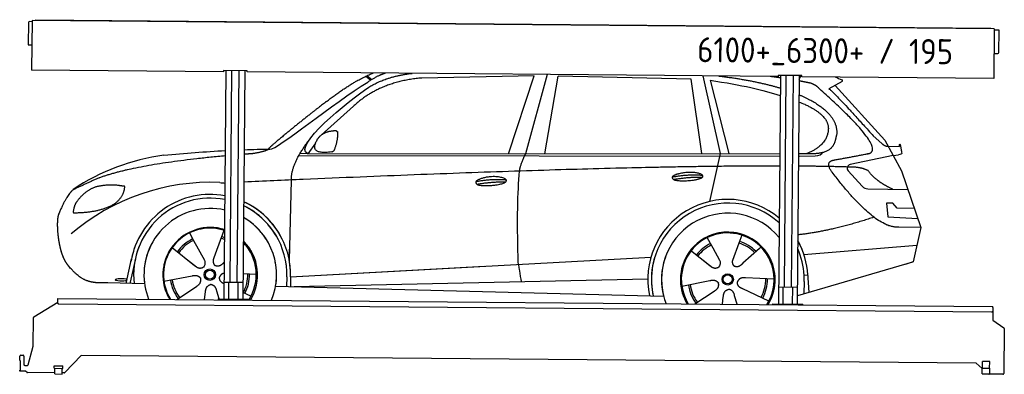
# Model space of a CAD drawing. Header units: millimetres. Extents: x 0 to 5198, y -17 to 1853.
import ezdxf

# ---------------------------------------------------------------- set-up
doc = ezdxf.new("R2010")
doc.units = ezdxf.units.MM
for name, color, linetype, lineweight in [('AM_0', 7, 'Continuous', 50), ('car', 10, 'Continuous', 25), ('Logo', 7, 'Continuous', 25), ('Plattform', 7, 'Continuous', 25)]:
    doc.layers.add(name, color=color, linetype=linetype, lineweight=lineweight)
doc.styles.get("Standard").update_dxf_attribs({"font": 'ISOCP.SHX'})

# ---------------------------------------------------------------- blocks, each defined once
blk = doc.blocks.new('Zubringerplattform GT195  GL550')
at = {"layer": 'Plattform'}
for p, q in [((46, 1837.9), (45, 1721.9)), ((65, 1842.7), (51, 1842.9)), ((65.1, 1848.7), (62.8, 1587.8)), ((5144.9, 1804.4), (65.1, 1848.7)), ((83.1, 1853.1), (5126.9, 1809.1)), ((83.1, 1853.1), (83.1, 1848.6)), ((5126.9, 1809.1), (5126.9, 1804.6)), ((5144.9, 1804.4), (5142.6, 1543.4)), ((5168.8, 1798.2), (5144.8, 1798.4)), ((5169.8, 1680.2), (5170.8, 1796.2)), ((46.9, 1719.9), (63.9, 1719.7)), ((5143.7, 1675.4), (5164.7, 1675.2)), ((1076.7, 1578.9), (62.8, 1587.8)), ((1076.8, 1584.9), (1076.7, 1578.9)), ((1201.8, 1583.8), (1076.8, 1584.9)), ((1088.9, 1584.8), (1078.3, 379.6)), ((1110.5, 467.1), (1120.3, 1584.5)), ((1148.5, 466.7), (1158.3, 1584.2)), ((1188.9, 1583.9), (1178.3, 378.7)), ((1201.7, 1577.8), (1201.8, 1583.8)), ((4003.6, 1553.4), (1201.7, 1577.8)), ((4003.7, 1559.4), (4003.6, 1553.4)), ((4128.7, 1558.3), (4003.7, 1559.4)), ((4015.8, 1559.3), (4005.2, 354.1)), ((4037.4, 441.5), (4047.2, 1559)), ((4075.4, 441.2), (4085.2, 1558.6)), ((4115.8, 1558.4), (4105.2, 353.2)), ((4128.6, 1552.3), (4128.7, 1558.3)), ((5142.6, 1543.4), (4128.6, 1552.3)), ((1179.5, 466.5), (1079.5, 467.3)), ((1103.3, 379.4), (1104.1, 467.1)), ((1153.3, 378.9), (1154.1, 466.7)), ((4106.4, 440.9), (4006.4, 441.8)), ((4030.2, 353.8), (4031, 441.6)), ((4080.2, 353.4), (4081, 441.1)), ((201.1, 358.3), (201.3, 377.3)), ((201.3, 377.3), (201.4, 383.3)), ((201.4, 383.3), (5138.2, 340.2)), ((1048.3, 379.9), (1208.3, 378.5)), ((1048.3, 379.9), (1048.3, 375.9)), ((1208.3, 374.5), (1208.3, 378.5)), ((74.9, 285.8), (201.2, 363)), ((5132.9, 310.2), (206.1, 353.2)), ((3975.2, 354.3), (4135.2, 352.9)), ((3975.2, 354.3), (3975.2, 350.3)), ((4135.2, 348.9), (4135.2, 352.9)), ((5137.9, 315.2), (5137.5, 267.7)), ((5138.1, 334.2), (5137.9, 315.2)), ((5138.1, 334.2), (5138.2, 340.2)), ((71.8, 131.8), (72.5, 281.6)), ((5137.5, 267.7), (5196, 228.1)), ((5198.2, 224), (5196.1, -12.3)), ((45.3, 33.3), (71.8, 131.8)), ((0.5, 56), (0.7, 78)), ((0.5, 56), (2.8, 56)), ((2.8, 56), (2.3, 5)), ((5.7, 83), (17.7, 82.8)), ((22.7, 77.8), (22.3, 34.8)), ((324.5, 82.2), (238.4, -8.5)), ((5050, 40.9), (324.5, 82.2)), ((0, 0), (0, 5)), ((2.3, 5), (0, 5)), ((28.2, -0.2), (0, 0)), ((27.3, 29.8), (40.4, 29.6)), ((182.6, 14.4), (182.7, 27.4)), ((182.6, 14.4), (227.6, 14)), ((182.7, 27.4), (227.7, 27)), ((184.9, -15.6), (185.1, 14.4)), ((224.9, -16), (225.1, 14)), ((227.6, 14), (227.7, 27)), ((5081.8, 13.2), (5050, 40.9)), ((5081.6, -15.3), (5081.8, 14.7)), ((5081.8, 14.7), (5121.8, 14.3)), ((5082.8, 14.6), (5083.1, 50.6)), ((5121.1, 50.3), (5083.1, 50.6)), ((5120.8, 14.3), (5121.1, 50.3)), ((5121.6, -15.7), (5121.8, 14.3)), ((38.6, -7.2), (31.4, -1.4)), ((184.9, -9.6), (41.7, -8.4)), ((184.9, -15.6), (224.9, -16)), ((234.7, -10), (224.9, -10)), ((5081.6, -15.3), (5121.6, -15.7)), ((5191, -17.3), (5117.9, -16.7))]:
    blk.add_line(p, q, dxfattribs=at)
for centre, radius, start, end in [((51, 1837.9), 5, 89.5, 179.5), ((5168.8, 1796.2), 2, 359.5, 89.5), ((47, 1721.9), 2, 179.5, 269.5), ((5164.8, 1680.2), 5, 269.5, 359.5), ((206.1, 358.2), 5, 179.5, 269.5), ((5132.9, 315.2), 5, 269.5, 359.5), ((77.5, 281.6), 5, 121.4261, 179.5), ((5193.2, 224), 5, 359.5, 55.9134), ((5.7, 78), 5, 89.5, 179.5), ((17.7, 77.8), 5, 359.5, 89.5), ((27.3, 34.8), 5, 179.5, 269.5), ((40.4, 34.6), 5, 269.5, 344.9258), ((5128.9, 23.2), 12, 227.6897, 228.0904), ((28.2, -5.2), 5, 50.8402, 89.5), ((41.7, -3.4), 5, 230.8402, 269.5), ((234.8, -5), 5, 269.5, 316.4902), ((5117.9, -11.7), 5, 232.6301, 269.5), ((5191.1, -12.3), 5, 269.5, 359.5)]:
    blk.add_arc(centre, radius, start, end, dxfattribs=at)
blk = doc.blocks.new('CarUG')
at = {"layer": 'car'}
for p, q in [((2132.4, 5743.1), (2158.5, 5722.8)), ((2138.2, 5745.8), (2163.8, 5726)), ((3021.4, 5753.7), (2427.7, 5736.3)), ((2889.2, 5341.3), (3021.4, 5753.7)), ((3089.5, 5760.8), (2979.2, 5342.1)), ((3080.9, 5343.1), (3148, 5752.9)), ((3849.6, 5743), (3148, 5752.9)), ((3909.2, 5351.1), (3849.6, 5743)), ((3911.6, 5761.2), (4006.4, 5352.1)), ((3949.3, 5738.8), (4052.4, 5352.5)), ((4420.2, 5747), (4430.4, 5767.4)), ((4646.5, 5738.1), (4576.5, 5698.9)), ((4609.7, 5717.5), (4874.1, 5431.6)), ((2068.3, 5584.4), (1898.9, 5430.5)), ((4813.7, 5452.7), (4859.4, 5412.8)), ((4874.1, 5431.6), (4964.7, 5269.4)), ((1869.6, 5387), (1829, 5331)), ((1829, 5331), (4320.4, 5355.1)), ((4420.4, 5356.1), (4480.8, 5356.7)), ((4892, 5399.6), (4952.2, 5397.5)), ((4919.4, 5350.5), (4947.1, 5354.5)), ((1782.1, 5321.7), (4320.4, 5341.8)), ((1829, 5331), (1787.8, 5331.7)), ((4006.4, 5352.1), (3952.5, 5098.9)), ((4420.4, 5342.6), (4425.3, 5342.7)), ((4425.3, 5342.7), (4508.2, 5344.1)), ((4919.4, 5350.5), (4693, 5300.6)), ((4682.6, 5267.5), (4757.7, 5186.3)), ((4964.7, 5269.4), (5069.1, 4971.8)), ((1737.1, 4766.5), (1744.3, 5192)), ((4786.9, 5173.4), (4998.6, 5172.6)), ((4919.4, 5098.5), (4886.7, 5098.5)), ((4886.7, 5098.5), (4893.6, 5027)), ((4943.2, 5072.7), (4919.4, 5098.5)), ((5033.7, 5072.7), (4943.2, 5072.7)), ((4893.6, 5027), (5052.7, 5018.5)), ((5069.1, 4971.8), (4952.2, 4972.2)), ((5069.1, 4971.8), (5031.2, 4789.8)), ((1207.9, 4907.6), (1229.8, 4868.9)), ((1378.3, 4889.6), (1339, 4777.7)), ((1390.1, 4923), (1376.2, 4883.4)), ((3941.9, 4907.6), (3971.5, 4855.4)), ((4124.1, 4923), (4109, 4881.2)), ((1229.8, 4868.9), (1288.7, 4764.6)), ((1501.1, 4851.7), (1493.6, 4845)), ((3854.6, 4840.9), (3956.8, 4761.5)), ((3970.2, 4857.8), (3971.5, 4855.4)), ((3971.5, 4855.4), (4008.7, 4789.5)), ((4109, 4881.2), (4075.9, 4789.2)), ((4218.5, 4852.7), (4131.6, 4774.6)), ((4226.2, 4861.2), (4218.5, 4852.7)), ((4452.7, 4824.6), (5049.6, 4878.4)), ((1117.6, 4829.5), (1237.1, 4736.6)), ((1737.1, 4766.5), (1738.1, 4827.1)), ((1744.4, 4681.9), (3613.3, 4801.2)), ((3613.3, 4801.2), (3645.8, 4803.2)), ((3919.6, 4790.6), (3966.2, 4754.4)), ((5026.5, 4788.4), (4420.7, 4606.1)), ((5031.2, 4789.8), (4987.4, 4776.7)), ((877.1, 4638.2), (904.3, 4769.2)), ((923.9, 4768.9), (896.6, 4637.9)), ((1199.7, 4765.7), (1246.3, 4729.5)), ((1339, 4777.7), (1335.2, 4767.3)), ((1393.6, 4755.1), (1391, 4752.7)), ((1744.4, 4681.9), (2767.9, 4747.2)), ((1076, 4651.5), (1224.3, 4681.8)), ((1563.1, 4692.7), (1493.7, 4695)), ((1724.8, 4681.1), (1723.9, 4630.7)), ((1744.4, 4681.9), (1743.6, 4630.3)), ((1764.2, 4630), (3629.9, 4688)), ((3649.2, 4688.6), (3649.6, 4688.6)), ((3810, 4651.5), (3958.4, 4681.8)), ((4297.1, 4692.7), (4145.8, 4697.7)), ((4455.9, 4681.4), (4454.8, 4616.4)), ((4474.4, 4715.1), (4455.2, 4713.9)), ((4473.6, 4727.1), (4480.2, 4624)), ((974, 4636.5), (779.8, 4640)), ((1144.7, 4556.8), (1247.6, 4626.5)), ((1665.7, 4631.7), (3714.7, 4597)), ((3880.5, 4557.9), (3981.6, 4626.5)), ((4269.9, 4576.5), (4132.1, 4639.2)), ((1291.1, 4556.8), (1295.7, 4597.4)), ((1367.6, 4560.9), (1355.5, 4602.5)), ((1535.9, 4576.5), (1493.7, 4595.7)), ((4025.3, 4558), (4029.8, 4597.4)), ((4102.4, 4558), (4089.6, 4602.5))]:
    blk.add_line(p, q, dxfattribs=at)
for centre, radius in [((1318.1, 4688.8), 30.1), ((1318.1, 4688.8), 23.6), ((4052.2, 4688.8), 30.1), ((4052.2, 4688.8), 23.6)]:
    blk.add_circle(centre, radius, dxfattribs=at)
for centre, radius, start, end in [((1227.1, 4205.6), 1122.3, 98.0395, 124.4377), ((4697.3, 5281), 20, 102.4358, 222.7473), ((1331.8, 4035.2), 1141.2, 88.2487, 130.916), ((1393.1, 5290.2), 117.4, 256.9855, 269.1884), ((4787, 5213.4), 40, 222.7473, 269.7861), ((1320.2, 4687.9), 424.2, 80.0558, 170.7471), ((4052.6, 4688.2), 422.7, 50.659, 192.285), ((1320.2, 4687.9), 404.6, 79.5676, 187.1619), ((1320.2, 4687.9), 424.2, 359.1908, 65.8907), ((1320.2, 4687.9), 424.2, 26.9197, 65.8907), ((1320.2, 4687.9), 404.6, 359.0314, 64.6409), ((1320.2, 4687.9), 404.6, 28.3768, 64.6409), ((4052.6, 4688.2), 403.4, 48.3734, 192.9312), ((1320.2, 4687.9), 350, 77.9144, 188.4487), ((1320.2, 4687.9), 350, 338.0298, 60.3214), ((1320.2, 4687.9), 350, 33.4585, 60.3214), ((4052.6, 4688.2), 350, 40.0277, 195.1055), ((1320.2, 4687.9), 250, 72.9443, 211.6483), ((1318.1, 4688.8), 245, 72.0664, 188.7348), ((1318.1, 4688.8), 209.6, 68.9041, 73.3995), ((4052.6, 4688.2), 250, 328.6337, 211.4159), ((4052.2, 4688.8), 245, 41.9641, 188.7348), ((4052.6, 4688.2), 250, 41.078, 137.685), ((4052.2, 4688.8), 209.6, 44.8961, 73.3995), ((4052.6, 4688.2), 422.7, 3.6504, 29.4679), ((4052.6, 4688.2), 422.7, 22.5487, 29.4679), ((1320.2, 4687.9), 424.2, 159.4632, 170.7471), ((1320.2, 4687.9), 404.6, 158.4572, 187.1619), ((1320.2, 4687.9), 350, 155.0104, 202.0197), ((1320.2, 4687.9), 350, 155.0104, 157.8717), ((1320.2, 4687.9), 250, 144.1237, 211.6483), ((1320.2, 4687.9), 250, 144.1237, 148.496), ((1318.1, 4688.8), 245, 143.5289, 148.0172), ((1318.1, 4688.8), 209.6, 116.262, 145.3995), ((1318.1, 4688.8), 200.6, 116.1152, 145.5463), ((1318.1, 4688.8), 200.6, 67.9091, 73.4359), ((1320.2, 4687.9), 250, 328.4012, 46.0999), ((1318.1, 4688.8), 245, 327.4462, 44.2594), ((4052.2, 4688.8), 209.6, 116.262, 142.4326), ((4052.2, 4688.8), 200.6, 116.1152, 142.4463), ((4052.2, 4688.8), 200.6, 45.0266, 73.5463), ((4052.2, 4688.8), 245, 0.9266, 44.7348), ((4052.6, 4688.2), 403.4, 3.6504, 24.1739), ((4052.6, 4688.2), 403.4, 23.7263, 24.1739), ((1318.1, 4688.8), 245, 144.9266, 212.6033), ((1318.1, 4688.8), 245, 30.7457, 35.1225), ((1320.2, 4687.9), 250, 30.267, 34.5277), ((4052.6, 4688.2), 422.7, 164.0109, 164.2126), ((4052.6, 4688.2), 403.4, 163.2593, 179.9464), ((4052.6, 4688.2), 350, 160.7243, 195.1055), ((4052.6, 4688.2), 250, 152.8016, 211.4159), ((4052.2, 4688.8), 245, 152.3519, 188.7348), ((4052.6, 4688.2), 250, 328.6337, 25.8498), ((1320.2, 4687.9), 350, 350.7505, 11.924), ((1320.2, 4687.9), 404.6, 359.0315, 10.2025), ((1320.2, 4687.9), 424.2, 359.1908, 9.6942), ((4052.6, 4688.2), 403.4, 173.0827, 192.9312), ((4052.6, 4688.2), 350, 172.1254, 201.8672), ((4052.6, 4688.2), 250, 169.2195, 211.4159), ((4052.2, 4688.8), 245, 169.1336, 212.2761), ((1318.1, 4688.8), 200.6, 332.1152, 1.5463), ((1318.1, 4688.8), 209.6, 332.262, 1.3995), ((4052.2, 4688.8), 200.6, 332.1152, 1.5463), ((4052.2, 4688.8), 209.6, 332.262, 1.3995), ((4052.2, 4688.8), 245, 327.7735, 9.5178), ((4052.6, 4688.2), 250, 328.6337, 9.4319), ((4052.6, 4688.2), 403.4, 359.0315, 5.5686), ((4052.6, 4688.2), 422.7, 3.6504, 3.7403), ((1318.1, 4688.8), 209.6, 188.262, 217.3995), ((1318.1, 4688.8), 200.6, 188.1152, 217.5463), ((4052.2, 4688.8), 209.6, 188.262, 217.3995), ((4052.2, 4688.8), 200.6, 188.1152, 217.5463)]:
    blk.add_arc(centre, radius, start, end, dxfattribs=at)
blk.add_ellipse((852.4, 4657.6), major_axis=(33.6, 0), ratio=0.157274, start_param=0.513473, end_param=5.704241, dxfattribs=at)
for points, degree in [([(1925.1, 5607.4), (2061.6, 5716.1), (2171.3, 5760.4)], 2), ([(2427.7, 5736.3), (2203.8, 5715), (2068.3, 5584.4)], 2), ([(2236.4, 5760.5), (2192.6, 5746.4), (2142.2, 5712.4)], 2), ([(2148.8, 5685.7), (2241.6, 5744), (2376.2, 5760.5)], 2), ([(3949.3, 5738.8), (4120.4, 5714.2), (4227.7, 5690.5), (4320.3, 5661.9)], 3), ([(3995.7, 5761.2), (4085.2, 5751.4), (4169.7, 5738.3), (4248.7, 5721.5), (4320.2, 5700.7)], 4), ([(4320.2, 5754.4), (4293.7, 5758.1), (4266.1, 5761.3)], 2), ([(4478.1, 5728.3), (4449.9, 5733.9), (4420.2, 5739.1)], 2), ([(4527.8, 5698), (4509.7, 5719.7), (4478.1, 5728.3)], 2), ([(4612.1, 5761.5), (4621.6, 5757.3), (4631.7, 5752.5), (4645.8, 5746.7)], 3), ([(4646.5, 5738.1), (4648.2, 5739.7), (4648.9, 5742.8), (4648.3, 5745.6), (4645.8, 5746.7)], 4), ([(1629.1, 5353.6), (1664.8, 5350.2), (1964.8, 5601.8), (2142.2, 5712.4)], 3), ([(1829, 5331), (1745.6, 5370.3), (2037.4, 5609.3), (2148.8, 5685.7)], 3), ([(4420.3, 5666.2), (4514.7, 5627.5), (4587.3, 5579.2), (4628.5, 5520.7), (4619.8, 5452.6)], 4), ([(4792.7, 5360), (4881.9, 5388.8), (4527.8, 5698)], 2), ([(4576.5, 5698.9), (4584.3, 5703.3), (4813.7, 5452.7)], 2), ([(4420.3, 5627.6), (4430.3, 5623.9), (4440.3, 5620.1), (4450.5, 5616.1)], 3), ([(4450.5, 5616.1), (4565.1, 5565.1), (4575.8, 5500.1)], 2), ([(1925.1, 5607.4), (1844.6, 5546.2), (1742.9, 5461.8), (1614.6, 5355.4), (1620.5, 5353.5)], 4), ([(4575.8, 5500.1), (4581.5, 5405.6), (4464.2, 5356.5)], 2), ([(1877.7, 5404.8), (1893.9, 5435.2), (1936.5, 5449.6)], 2), ([(1936.5, 5449.6), (1965.2, 5455.7), (1978.1, 5454.6)], 2), ([(1968.7, 5350.4), (1989.6, 5403.6), (1986.6, 5448.4)], 2), ([(1978.1, 5454.6), (1984.2, 5448.5), (1986.6, 5448.4)], 2), ([(4480.8, 5356.7), (4530.9, 5357.2), (4603.9, 5362.5), (4611.6, 5409.4), (4619.8, 5452.6)], 4), ([(4859.4, 5412.8), (4867.7, 5405.6), (4881, 5398), (4890, 5398), (4892, 5399.6)], 4), ([(4952.2, 5397.5), (4953.4, 5436.4), (4964.7, 5362.2)], 2), ([(1744.3, 5192), (1741.1, 5275.6), (1829, 5393.7)], 2), ([(1955.3, 5342.6), (1833.2, 5322.7), (1877.7, 5404.8)], 2), ([(4508.2, 5344.1), (4527.5, 5344.9), (4542.2, 5354), (4549.4, 5364.3)], 3), ([(4579.4, 5377.2), (4579.5, 5377.3), (4579.6, 5377.3), (4579.6, 5377.3)], 3), ([(4964.7, 5362.2), (4965, 5358.5), (4959.4, 5356.8), (4947.1, 5354.5)], 3), ([(729.1, 5195), (933.3, 5271.9), (1393.4, 5317.6)], 2), ([(1070.2, 5316.9), (1181.2, 5328.1), (1288.8, 5337.7), (1393.4, 5344.3)], 3), ([(1493.4, 5349.7), (1539.1, 5351.7), (1584.4, 5353.1), (1629.1, 5353.6)], 3), ([(1493.4, 5326.9), (1517.1, 5329), (1541.4, 5331)], 2), ([(1541.4, 5331), (1594.5, 5339.3), (1620.2, 5352.5)], 2), ([(1955.3, 5342.6), (1961.3, 5344.4), (1968.7, 5350.4)], 2), ([(2948.1, 5249.9), (2950.9, 5281), (2979.2, 5342.1)], 2), ([(4598.5, 5259.2), (4554.2, 5317.5), (4614.1, 5324.7)], 2), ([(4320.4, 5289.2), (3396, 5282.5), (1493.5, 5178.5)], 2), ([(4700.1, 5287), (4575.9, 5289.9), (4420.4, 5289.6)], 2), ([(4952.2, 4972.2), (4826.5, 4964), (4598.5, 5259.2)], 2), ([(4787.9, 5269.4), (4750.5, 5287.5), (4700.1, 5287)], 2), ([(4919.4, 5172.9), (4833.7, 5208), (4787.9, 5269.4)], 2), ([(2718.5, 5192.5), (2793.9, 5209.4), (2877.4, 5203.7)], 2), ([(3754.7, 5226.2), (3830.1, 5243.1), (3913.6, 5237.3)], 2), ([(3761.9, 5213.4), (3835.9, 5228), (3913.8, 5227.2)], 2), ([(729.1, 5195), (595.4, 5131.9)], 1), ([(832.3, 5154.7), (764.7, 5161.8), (705.5, 5143.8)], 2), ([(816, 5061.1), (861.7, 5098.5), (865, 5150.4)], 2), ([(865, 5150.4), (847.2, 5152.3), (832.3, 5154.7)], 2), ([(1393.5, 5173), (1392.4, 5172.9), (1391.4, 5172.9)], 2), ([(2723.6, 5178.7), (2797.6, 5193.3), (2875.5, 5192.5)], 2), ([(595.4, 5131.9), (561, 5108.8), (516.9, 5001.3)], 2), ([(705.5, 5143.8), (653.4, 5122.6), (615.8, 5072.3)], 2), ([(615.8, 5072.3), (597.7, 5052.3), (593.4, 5011)], 2), ([(594.6, 5008.7), (739.4, 5010.6), (816, 5061.1)], 2), ([(593.4, 5011), (596.7, 5010.9), (594.6, 5008.7)], 2), ([(4820.2, 5023.6), (4605.9, 4949.7), (4420.6, 4927)], 2), ([(1237.1, 4736.6), (1260.6, 4714.9), (1283.8, 4728.4)], 2), ([(3957.1, 4761.5), (3980.6, 4739.8), (4003.7, 4753.4)], 2), ([(1224.3, 4681.8), (1255, 4690.8), (1269.8, 4668.4)], 2), ([(1393.7, 4697.2), (1376.6, 4693.6), (1369.2, 4676.8)], 2), ([(3958.4, 4681.8), (3989, 4690.8), (4003.8, 4668.4)], 2), ([(4145.8, 4697.7), (4114, 4701.4), (4103.2, 4676.8)], 2), ([(1247.6, 4626.5), (1275.5, 4642.2), (1269.8, 4668.4)], 2), ([(1295.7, 4597.4), (1296.7, 4629.4), (1322.6, 4636.5)], 2), ([(1355.5, 4602.5), (1349.3, 4633.8), (1322.6, 4636.5)], 2), ([(1393.7, 4640.9), (1368.1, 4652), (1369.2, 4676.8)], 2), ([(3981.6, 4626.5), (4009.5, 4642.2), (4003.8, 4668.4)], 2), ([(4029.8, 4597.4), (4030.7, 4629.4), (4056.6, 4636.5)], 2), ([(4089.6, 4602.5), (4083.3, 4633.8), (4056.6, 4636.5)], 2), ([(4132.1, 4639.2), (4102, 4650), (4103.2, 4676.8)], 2)]:
    blk.add_open_spline(points, degree=degree, dxfattribs=at)
for points, degree, knots in [([(4614.1, 5324.7), (4780.7, 5357.3), (4783.6, 5357.9), (4791.9, 5359.8), (4792.7, 5360)], 1, [0.1611508, 0.1611508, 1, 1.0196119, 1.078724, 1.0847856, 1.0847856]), ([(3761.9, 5213.4), (3738.3, 5229.7), (3783.7, 5245.5), (3866.4, 5265.7), (3959.3, 5232.6), (3897.3, 5208.8), (3788.3, 5201.6), (3766.8, 5210.4), (3761.9, 5213.4)], 5, [0, 0, 0, 0, 0, 0, 0.300106, 0.500106, 0.700106, 1, 1, 1, 1, 1, 1]), ([(2718.5, 5192.5), (2722.7, 5197.6), (2743.7, 5214), (2826.4, 5234.1), (2941.7, 5198), (2833.1, 5169.4), (2748.3, 5170), (2713.9, 5173.6), (2718.5, 5192.5)], 5, [0, 0, 0, 0, 0, 0, 0.300106, 0.500106, 0.700106, 1, 1, 1, 1, 1, 1]), ([(2946.4, 4758.6), (2945.8, 4772.2), (2945.2, 4785.5), (2944.7, 4798.7), (2937.4, 4988.5), (2938.5, 5138.9), (2948.1, 5249.9)], 3, [0, 0, 0, 0, 0.064923, 0.064923, 0.064923, 1, 1, 1, 1]), ([(516.9, 5001.3), (510.6, 4985.4), (508.8, 4956.9), (510.1, 4924.5), (513.8, 4892.7), (516.3, 4871), (519.8, 4849.6), (524.5, 4828.4), (530.2, 4807.4)], 4, [0, 0, 0, 0, 0, 0.3469619, 0.3469619, 0.3469619, 0.3469619, 0.5837788, 0.5837788, 0.5837788, 0.5837788, 0.5837788]), ([(522, 4841.4), (522.9, 4837.2), (523.9, 4833), (524.8, 4828.9), (525.8, 4824.8), (529.5, 4810), (533.6, 4796.4), (538.1, 4784), (543.1, 4772.7)], 4, [0.4914944, 0.4914944, 0.4914944, 0.4914944, 0.4914944, 0.5422469, 0.5422469, 0.5422469, 0.5422469, 0.728655, 0.728655, 0.728655, 0.728655, 0.728655]), ([(530.2, 4807.4), (533.2, 4798), (536.2, 4789.1), (539.4, 4781), (542.7, 4773.4), (544.1, 4770.2), (545.6, 4767.1), (547, 4764.1), (548.5, 4761.3), (554.2, 4750.2), (560.3, 4740.9), (566.6, 4733), (573.2, 4725.6)], 4, [0.5979331, 0.5979331, 0.5979331, 0.5979331, 0.5979331, 0.7288005, 0.7288005, 0.7288005, 0.7288005, 0.7843928, 0.7843928, 0.7843928, 0.7843928, 1, 1, 1, 1, 1]), ([(4008.7, 4789.5), (4010.4, 4785.4), (4011.4, 4781.5), (4011.7, 4777.6), (4012.4, 4769), (4009.8, 4760.9), (4003.7, 4753.4)], 3, [0.2167758, 0.2167758, 0.2167758, 0.2167758, 0.4600873, 0.4600873, 0.4600873, 1, 1, 1, 1]), ([(4075.9, 4789.2), (4075.3, 4786.1), (4075.1, 4783.1), (4075.2, 4780.1), (4075.6, 4777.3), (4076.4, 4771.6), (4078.5, 4766.2), (4082, 4761.7), (4087, 4758.7)], 4, [0.3191838, 0.3191838, 0.3191838, 0.3191838, 0.3191838, 0.5438253, 0.5438253, 0.5438253, 0.5438253, 1, 1, 1, 1, 1]), ([(1288.7, 4764.6), (1290.4, 4760.5), (1291.5, 4756.6), (1291.8, 4752.7), (1292.5, 4744.1), (1289.9, 4736), (1283.8, 4728.4)], 3, [0.2167758, 0.2167758, 0.2167758, 0.2167758, 0.4600873, 0.4600873, 0.4600873, 1, 1, 1, 1]), ([(1335.2, 4767.3), (1334.7, 4764.2), (1334.5, 4761.2), (1334.6, 4758.2), (1334.9, 4755.4), (1335.7, 4749.7), (1337.8, 4744.3), (1341.4, 4739.8), (1346.3, 4736.8)], 4, [0.3191838, 0.3191838, 0.3191838, 0.3191838, 0.3191838, 0.5438253, 0.5438253, 0.5438253, 0.5438253, 1, 1, 1, 1, 1]), ([(1391, 4752.7), (1391, 4752.7), (1391, 4752.7), (1391, 4752.7), (1391, 4752.7), (1382, 4742.9), (1371.4, 4732.8), (1357.1, 4730.3), (1346.3, 4736.8)], 4, [-0.000003, -0.000003, -0.000003, -0.000003, -0.000003, 0, 0, 0, 0, 1, 1, 1, 1, 1]), ([(2946.4, 4758.6), (2947.1, 4754), (2947.8, 4749.5), (2948.5, 4745.1), (2949.1, 4741.1), (2949.7, 4737.2), (2950.3, 4733.5), (2955.2, 4703.3), (2958.9, 4681.3), (2961.5, 4667.2)], 3, [-0.000011, -0.000011, -0.000011, -0.000011, 0.107576, 0.107576, 0.107576, 0.206414, 0.206414, 0.206414, 1, 1, 1, 1]), ([(4131.6, 4774.6), (4131.6, 4774.6), (4131.6, 4774.6), (4131.6, 4774.6), (4131.6, 4774.6), (4122.6, 4764.8), (4112, 4754.7), (4097.8, 4752.2), (4087, 4758.7)], 4, [-0.000003, -0.000003, -0.000003, -0.000003, -0.000003, 0, 0, 0, 0, 1, 1, 1, 1, 1]), ([(779.8, 4640), (755.1, 4640.4), (699.5, 4636.3), (663.3, 4649.9), (619.5, 4674.6), (573.2, 4725.6)], 4, [0, 0, 0, 0, 0, 0.597866, 1, 1, 1, 1, 1])]:
    blk.add_open_spline(points, degree=degree, knots=knots, dxfattribs=at)

msp = doc.modelspace()

# ---------------------------------------------------------------- block references
at = {"layer": 'AM_0'}
msp.add_blockref('Zubringerplattform GT195  GL550', (0, 0), dxfattribs=at)
at = {"layer": 'car', "rotation": 359.4752422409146}
msp.add_blockref('CarUG', (-357, -4168.3), dxfattribs=at)

# ---------------------------------------------------------------- texts
at = {"layer": 'Logo'}
msp.add_text('6100+_6300+ / 195', height=132, rotation=359.5306, dxfattribs=at).set_placement((3576.3, 1629.1))

doc.saveas('drawing.dxf')
